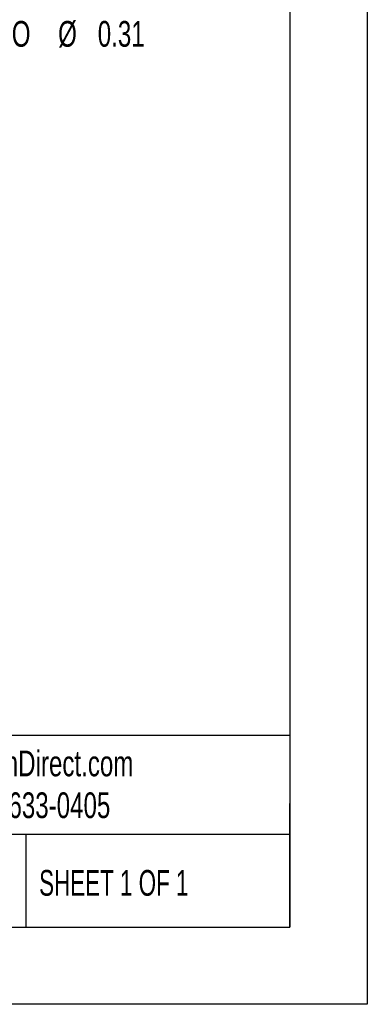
# Model space of a CAD drawing. Header units: inches. Extents: x 0 to 44, y 0 to 34.
# Tile 15 of 25: x 39.5 to 44, y 0 to 12.8. Entities that reach past the tile are written whole.
import ezdxf

# ---------------------------------------------------------------- set-up
doc = ezdxf.new("R2010")
doc.units = ezdxf.units.IN
doc.header["$LTSCALE"] = 4
doc.header["$MEASUREMENT"] = 0
doc.linetypes.add('CENTERX2', pattern=[0.8, 0.5, -0.1, 0.1, -0.1])
doc.layers.add('DIMENSIONS', color=140, linetype='Continuous', lineweight=25)
doc.layers.add('TEXT', color=140, linetype='Continuous', lineweight=25)
doc.styles.add('SLDTEXTSTYLE0', font='TXT', dxfattribs={"width": 0.7})
doc.styles.add('SLDTEXTSTYLE1', font='TXT', dxfattribs={"width": 0.65})
doc.dimstyles.new('SLDDIMSTYLE3', dxfattribs={"dimtxt": 0.339844, "dimasz": 0.52, "dimexe": 0, "dimexo": 0.0625, "dimgap": 0.084961, "dimtad": 0, "dimtih": 1, "dimtoh": 1, "dimdec": 3, "dimrnd": 1e-09, "dimdsep": 46, "dimtxsty": 'SLDTEXTSTYLE0', "dimsah": 1, "dimcen": 0, "dimadec": 0, "dimazin": 2, "dimtfac": 1, "dimtdec": 3, "dimtofl": 0, "dimtmove": 0, "dimatfit": 3, "dimfxl": 0, "dimfrac": 2, "dimtolj": 1, "dimtzin": 12, "dimarcsym": 0})

# ---------------------------------------------------------------- blocks, each defined once
blk = doc.blocks.new('_D_6')
at = {"layer": 'DIMENSIONS'}
for p, q in [((35.611, 14.356), (37.747, 13.959)), ((37.747, 13.959), (38.094, 13.959)), ((39.93, 14.006), (39.816, 14.006)), ((39.816, 14.006), (39.816, 13.466)), ((40.657, 14.006), (40.771, 14.006)), ((40.771, 14.006), (40.771, 13.466)), ((39.816, 13.466), (39.93, 13.466)), ((40.771, 13.466), (40.657, 13.466))]:
    blk.add_line(p, q, dxfattribs=at)
blk.add_solid([(35.611, 14.356), (36.108, 14.182), (36.137, 14.339)], dxfattribs=at)
at = {"layer": 'DIMENSIONS', "attachment_point": 1, "style": 'SLDTEXTSTYLE0'}
for s, insert, char_height in [('4X', (40, 15.052), 0.3333), ('%%c', (39.391, 14.512), 0.3333), ('0.281', (39.904, 14.512), 0.3333), ('7.1', (39.93, 13.896), 0.3333), ("THRU C'SINK 45", (38.344, 13.279), 0.33333), ('%%d', (42.026, 13.279), 0.3333), ('TO', (39.21, 12.739), 0.3333), ('%%c', (40, 12.739), 0.3333), ('0.31', (40.513, 12.739), 0.3333)]:
    blk.add_mtext(s, dxfattribs=dict(at, insert=insert, char_height=char_height))

msp = doc.modelspace()

# ---------------------------------------------------------------- linework, layer by layer
at = {"color": 7, "linetype": 'Continuous'}
for p, q in [((44.0004, 34.0004), (44.0004, 0.0004)), ((44.0004, 0.0004), (0.0004, 0.0004))]:
    msp.add_line(p, q, dxfattribs=at)
at = {"layer": 'TEXT'}
for p, q in [((43, 33), (43, 1)), ((43, 3.4844), (1, 3.4844)), ((43, 1), (43, 2.6)), ((43, 2.2), (1, 2.2)), ((39.5825, 2.2), (39.5825, 1)), ((1, 1), (43, 1))]:
    msp.add_line(p, q, dxfattribs=at)

# ---------------------------------------------------------------- texts
at = {"layer": 'TEXT', "linetype": 'CENTERX2', "lineweight": 18, "char_height": 0.333333, "attachment_point": 1}
for s, insert, style in [('AutomationDirect.com', (37.9047, 3.2876), 'SLDTEXTSTYLE0'), ('1-800-633-0405', (38.4554, 2.746), 'SLDTEXTSTYLE0'), ('SHEET 1 OF 1', (39.7545, 1.7404), 'SLDTEXTSTYLE1')]:
    msp.add_mtext(s, dxfattribs=dict(at, insert=insert, style=style))

# ---------------------------------------------------------------- dimensions: what is measured, and where the dimension line sits
at = {"layer": 'DIMENSIONS'}
dim = msp.add_diameter_dim_2p(p1=(35.3349, 14.4067), p2=(35.6112, 14.3555), text="4X\\P<>\\PTHRU C'SINK 45%%d\\P TO %%c0.31", dimstyle='SLDDIMSTYLE3', dxfattribs=at)
dim.commit()
dim.dimension.update_dxf_attribs({"geometry": '_D_6', "text_midpoint": (40.2935, 13.736), "dimtype": 163})

doc.saveas('drawing.dxf')
